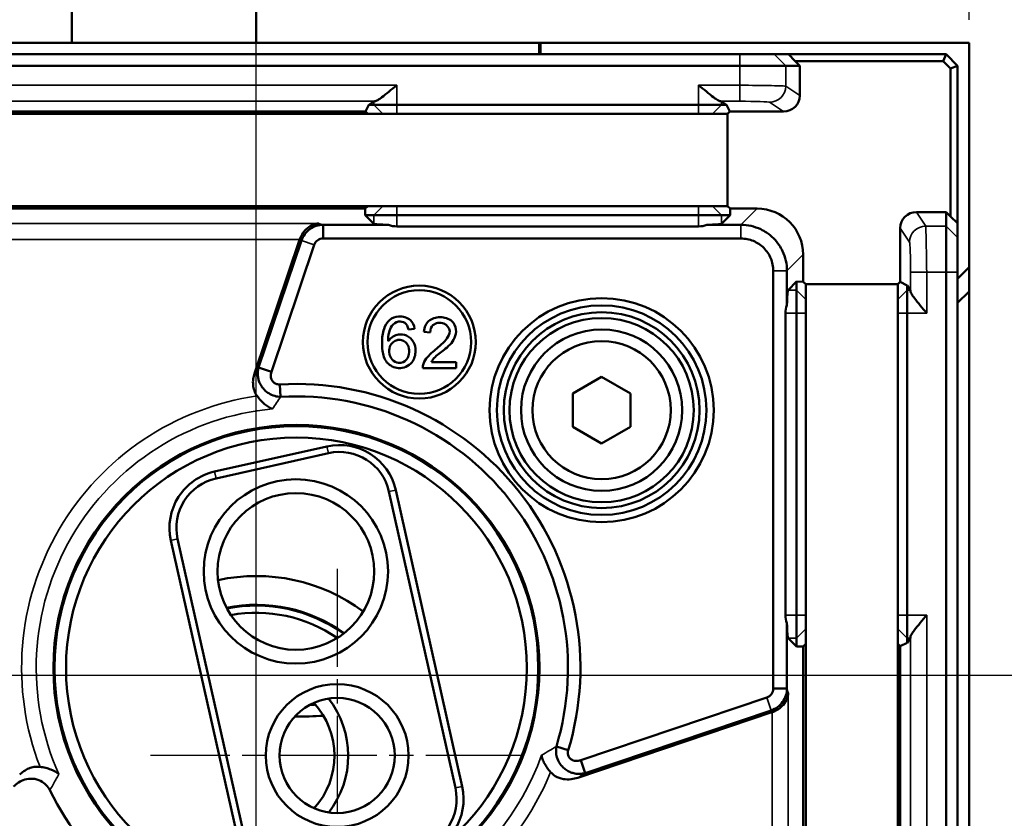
# Model space of a CAD drawing. Header units: millimetres. Extents: x 0 to 4638, y -120 to 1188.
# Tile 142 of 256: x 685 to 727, y 989 to 1024. Entities that reach past the tile are written whole.
import ezdxf

# ---------------------------------------------------------------- set-up
doc = ezdxf.new("R2010")
doc.units = ezdxf.units.MM
doc.header["$LTSCALE"] = 2
doc.linetypes.add('CHAIN', pattern=[0.3543, 0.2362, -0.0295, 0.0591, -0.0295])
for name, color, linetype, lineweight in [('Bemaßung (ISO)', 7, 'Continuous', 25), ('Mittelpunktmarkierung (ISO)', 7, 'Continuous', 25), ('Sichtbar (ISO)', 7, 'Continuous', 50), ('Sichtbar schmal (ISO)', 7, 'Continuous', 35)]:
    doc.layers.add(name, color=color, linetype=linetype, lineweight=lineweight)
doc.styles.add('Notiztext (DIN)', font='isocpeur.ttf')
doc.dimstyles.new('Standard (DIN)', dxfattribs={"dimscale": 2, "dimtxt": 3.5, "dimasz": 2.5, "dimexe": 2, "dimexo": 0.5, "dimgap": 0.5, "dimtad": 1, "dimrnd": 1e-08, "dimtxsty": 'Notiztext (DIN)', "dimcen": 0.09, "dimdle": 10, "dimclrd": 256, "dimclre": 256, "dimclrt": 256, "dimadec": 0, "dimazin": 0, "dimtfac": 1, "dimtmove": 0, "dimatfit": 3, "dimfxl": 1, "dimtolj": 1, "dimtzin": 0, "dimlwd": -1, "dimlwe": -1, "dimarcsym": 0})

# ---------------------------------------------------------------- blocks, each defined once
blk = doc.blocks.new('*D37')
at = {"layer": 'Bemaßung (ISO)', "transparency": 16777216}
for p, q in [((260.895, 939.952), (260.895, 1084.205)), ((694.895, 939.352), (694.895, 1084.205)), ((265.895, 1080.205), (689.895, 1080.205))]:
    blk.add_line(p, q, dxfattribs=at)
for points in [[(265.895, 1081.038), (265.895, 1079.372), (260.895, 1080.205)], [(689.895, 1081.038), (689.895, 1079.372), (694.895, 1080.205)]]:
    blk.add_solid(points, dxfattribs=at)
at = {"layer": 'Defpoints', "color": 0, "transparency": 16777216}
for p in [(694.895, 1080.205), (260.895, 938.952), (694.895, 938.352)]:
    blk.add_point(p, dxfattribs=at)
at = {"layer": 'Bemaßung (ISO)', "transparency": 16777216, "insert": (470.545, 1088.205), "char_height": 7, "attachment_point": 1, "style": 'Notiztext (DIN)'}
blk.add_mtext('\\A1;434', dxfattribs=at)
blk = doc.blocks.new('*D40')
at = {"layer": 'Bemaßung (ISO)', "transparency": 16777216}
for p, q in [((642.095, 995.452), (791.791, 995.452)), ((787.791, 559.452), (787.791, 990.452)), ((642.095, 554.452), (791.791, 554.452))]:
    blk.add_line(p, q, dxfattribs=at)
for points in [[(786.958, 990.452), (788.625, 990.452), (787.791, 995.452)], [(786.958, 559.452), (788.625, 559.452), (787.791, 554.452)]]:
    blk.add_solid(points, dxfattribs=at)
at = {"layer": 'Defpoints', "color": 0, "transparency": 16777216}
for p in [(641.095, 995.452), (787.791, 995.452), (641.095, 554.452)]:
    blk.add_point(p, dxfattribs=at)
at = {"layer": 'Bemaßung (ISO)', "transparency": 16777216, "insert": (779.791, 768.342), "char_height": 7, "attachment_point": 1, "rotation": 90, "style": 'Notiztext (DIN)'}
blk.add_mtext('\\A1;441', dxfattribs=at)
blk = doc.blocks.new('*D45')
at = {"layer": 'Bemaßung (ISO)', "transparency": 16777216}
for p, q in [((690.895, 1027.902), (690.895, 1068.491)), ((725.845, 1023.902), (725.845, 1068.491)), ((695.895, 1064.491), (720.845, 1064.491))]:
    blk.add_line(p, q, dxfattribs=at)
for points in [[(695.895, 1065.325), (695.895, 1063.658), (690.895, 1064.491)], [(720.845, 1065.325), (720.845, 1063.658), (725.845, 1064.491)]]:
    blk.add_solid(points, dxfattribs=at)
at = {"layer": 'Defpoints', "color": 0, "transparency": 16777216}
for p in [(725.845, 1064.491), (690.895, 1026.902), (725.845, 1022.902)]:
    blk.add_point(p, dxfattribs=at)
at = {"layer": 'Bemaßung (ISO)', "transparency": 16777216, "insert": (697.695, 1073.891), "char_height": 7, "attachment_point": 1, "style": 'Notiztext (DIN)'}
blk.add_mtext('\\A1;34,95', dxfattribs=at)

msp = doc.modelspace()

# ---------------------------------------------------------------- linework, layer by layer
at = {"layer": 'Mittelpunktmarkierung (ISO)', "linetype": 'CHAIN', "ltscale": 9.00068}
for p, q in [((698.4146, 1000.0611), (698.4146, 983.8611)), ((706.5146, 991.9611), (690.3146, 991.9611))]:
    msp.add_line(p, q, dxfattribs=at)
at = {"layer": 'Sichtbar (ISO)'}
for p, q in [((686.8947, 1022.9019), (686.8947, 1024.9019)), ((694.8947, 1022.9019), (694.8947, 1024.9019)), ((661.2721, 1022.9019), (707.1871, 1022.9019)), ((707.1871, 1022.9019), (707.2395, 1022.9019)), ((707.1871, 1022.4019), (707.1871, 1022.9019)), ((707.2395, 1022.9019), (725.8447, 1022.9019)), ((707.2395, 1022.4019), (707.2395, 1022.9019)), ((725.8447, 1022.9019), (725.8447, 1013.1599)), ((653.2173, 1022.4019), (715.8891, 1022.4019)), ((717.3871, 1022.4019), (715.8891, 1022.4019)), ((717.3871, 1022.4019), (718.0096, 1022.4019)), ((718.0096, 1022.4019), (724.8447, 1022.4019)), ((718.2943, 1022.1019), (718.0096, 1022.4019)), ((724.7204, 1022.1019), (724.8447, 1022.4019)), ((724.8447, 1022.4019), (725.3447, 1021.9019)), ((724.7204, 1022.1019), (718.2943, 1022.1019)), ((718.2943, 1022.1019), (718.4946, 1021.9019)), ((725.0447, 1021.7776), (724.7204, 1022.1019)), ((715.8891, 1021.9019), (653.2173, 1021.9019)), ((715.8891, 1021.9019), (717.8864, 1021.9019)), ((718.4946, 1021.9019), (717.8864, 1021.9019)), ((718.4946, 1020.6121), (718.4946, 1021.9019)), ((725.0447, 1021.7776), (725.3447, 1021.9019)), ((725.0447, 1015.3515), (725.0447, 1021.7776)), ((725.3447, 1021.9019), (725.3447, 1015.0668)), ((699.6461, 1019.913), (699.7959, 1020.213)), ((699.7959, 1020.213), (700.0036, 1020.3513)), ((699.7959, 1020.213), (700.0036, 1020.213)), ((701.0022, 1020.213), (700.0036, 1020.213)), ((701.0022, 1020.213), (714.1043, 1020.213)), ((715.1029, 1020.213), (714.1043, 1020.213)), ((715.1029, 1020.3513), (715.3105, 1020.213)), ((715.1029, 1020.213), (715.3105, 1020.213)), ((715.3105, 1020.213), (715.4603, 1019.913)), ((668.4359, 1019.813), (700.6705, 1019.813)), ((669.4603, 1019.913), (699.6461, 1019.913)), ((699.7463, 1019.813), (699.6461, 1019.913)), ((700.6705, 1019.813), (701.0022, 1019.813)), ((714.1043, 1019.813), (701.0022, 1019.813)), ((714.1043, 1019.813), (714.4359, 1019.813)), ((714.4359, 1019.813), (715.3602, 1019.813)), ((715.4603, 1019.913), (715.3602, 1019.813)), ((715.3602, 1019.813), (715.3602, 1015.813)), ((715.4603, 1019.913), (717.7949, 1019.913)), ((700.6705, 1015.813), (668.4359, 1015.813)), ((699.6343, 1015.7012), (669.4721, 1015.7012)), ((699.6339, 1015.413), (699.6343, 1015.7012)), ((699.6343, 1015.7012), (699.7463, 1015.813)), ((701.0022, 1015.813), (700.6705, 1015.813)), ((701.0022, 1015.813), (714.1043, 1015.813)), ((714.4359, 1015.813), (714.1043, 1015.813)), ((715.3602, 1015.813), (714.4359, 1015.813)), ((715.3602, 1015.813), (715.4721, 1015.7012)), ((716.6467, 1015.7012), (715.4721, 1015.7012)), ((715.4721, 1015.7012), (715.4725, 1015.413)), ((724.8447, 1015.5518), (723.5549, 1015.5518)), ((724.8447, 1015.5518), (725.0447, 1015.3515)), ((724.8447, 1014.9436), (724.8447, 1015.5518)), ((700.0036, 1015.0434), (699.6339, 1015.413)), ((700.0036, 1015.413), (699.6339, 1015.413)), ((700.0036, 1015.413), (701.0022, 1015.413)), ((714.1043, 1015.413), (701.0022, 1015.413)), ((714.1043, 1015.413), (715.1029, 1015.413)), ((715.1029, 1015.0434), (715.4725, 1015.413)), ((715.4725, 1015.413), (715.1029, 1015.413)), ((725.3447, 1015.0668), (725.0447, 1015.3515)), ((697.8057, 1014.9971), (700.6484, 1014.9971)), ((697.8057, 1014.9971), (697.8057, 1014.402)), ((714.1043, 1014.9289), (701.0022, 1014.9289)), ((714.4581, 1014.9971), (715.9426, 1014.9971)), ((722.8558, 1014.8521), (722.8558, 1012.5175)), ((724.8447, 1014.9436), (724.8447, 1012.9463)), ((725.3447, 1015.0668), (725.3447, 1014.4443)), ((694.8258, 1008.5487), (696.7788, 1014.3422)), ((695.004, 1008.7971), (696.8643, 1014.3156)), ((715.9426, 1014.402), (697.8057, 1014.402)), ((725.3447, 1012.9463), (725.3447, 1014.4443)), ((697.4203, 1014.1282), (695.5601, 1008.6097)), ((718.644, 1012.5293), (718.644, 1013.7039)), ((717.3448, 994.8629), (717.3448, 1012.9998)), ((717.9399, 1012.9998), (717.9399, 1011.5153)), ((724.8447, 950.2748), (724.8447, 1012.9463)), ((725.8447, 1013.1599), (725.3447, 1012.6599)), ((725.3447, 1012.9463), (725.3447, 950.2748)), ((725.8447, 1013.1599), (725.8447, 1012.108)), ((718.3558, 1012.5297), (717.9862, 1012.1601)), ((718.3558, 1012.5297), (718.644, 1012.5293)), ((718.3558, 1012.5297), (718.3558, 1012.1601)), ((718.7558, 1012.4174), (718.644, 1012.5293)), ((722.8558, 1012.5175), (722.7558, 1012.4174)), ((722.8558, 1012.5175), (723.1558, 1012.3677)), ((718.3558, 1011.1615), (718.3558, 1012.1601)), ((718.7558, 1012.4174), (722.7558, 1012.4174)), ((718.7558, 1011.4931), (718.7558, 1012.4174)), ((722.7558, 1012.4174), (722.7558, 1011.4931)), ((723.1558, 1012.3677), (723.2941, 1012.1601)), ((723.1558, 1012.1601), (723.1558, 1012.3677)), ((723.1558, 1012.1601), (723.1558, 1011.1615)), ((725.8447, 1012.108), (725.3447, 1011.608)), ((725.8447, 988.4757), (725.8447, 1012.108)), ((718.7558, 1011.4931), (718.7558, 1011.1615)), ((722.7558, 1011.1615), (722.7558, 1011.4931)), ((717.8717, 998.0594), (717.8717, 1011.1615)), ((718.3558, 1011.1615), (718.3558, 998.0594)), ((718.7558, 998.0594), (718.7558, 1011.1615)), ((722.7558, 1011.1615), (722.7558, 998.0594)), ((723.1558, 998.0594), (723.1558, 1011.1615)), ((701.5078, 1010.4543), (701.7762, 1010.4763)), ((702.4542, 1010.3223), (702.177, 1010.3509)), ((695.5601, 1008.6097), (695.004, 1008.7971)), ((703.5806, 1008.7779), (702.1264, 1008.7779)), ((702.5026, 1009.0375), (703.5806, 1009.0375)), ((703.5806, 1009.0375), (703.5806, 1008.7779)), ((709.8947, 1008.3953), (708.6447, 1007.6736)), ((711.1447, 1007.6736), (709.8947, 1008.3953)), ((695.9234, 1008.0679), (695.955, 1007.5288)), ((708.6447, 1007.6736), (708.6447, 1006.2302)), ((711.1447, 1006.2302), (711.1447, 1007.6736)), ((708.6447, 1006.2302), (709.8947, 1005.5085)), ((709.8947, 1005.5085), (711.1447, 1006.2302)), ((693.0893, 1004.2836), (697.9681, 1005.3777)), ((698.0337, 1005.0849), (693.1549, 1003.9909)), ((703.5477, 990.5501), (700.6618, 1003.4196)), ((700.9545, 1003.4853), (703.8405, 990.6157)), ((694.0828, 988.4276), (691.1969, 1001.2972)), ((691.4896, 1001.3628), (694.3755, 988.4933)), ((718.3558, 997.0608), (718.3558, 998.0594)), ((718.7558, 998.0594), (718.7558, 997.7277)), ((722.7558, 997.7277), (722.7558, 998.0594)), ((723.1558, 998.0594), (723.1558, 997.0608)), ((717.9399, 997.7056), (717.9399, 994.8629)), ((718.7558, 965.4931), (718.7558, 997.7277)), ((722.7558, 997.7277), (722.7558, 965.4931)), ((718.3558, 996.6911), (717.9862, 997.0608)), ((718.3558, 997.0608), (718.3558, 996.6911)), ((718.644, 996.6915), (718.7558, 996.8035)), ((722.7558, 996.8035), (722.8558, 996.7033)), ((723.1558, 996.8531), (722.8558, 996.7033)), ((722.8558, 996.7033), (722.8558, 966.5175)), ((723.2941, 997.0608), (723.1558, 996.8531)), ((723.1558, 996.8531), (723.1558, 997.0608)), ((718.644, 996.6915), (718.3558, 996.6911)), ((718.644, 966.5293), (718.644, 996.6915)), ((717.9399, 994.8629), (717.3448, 994.8629)), ((708.985, 991.7518), (717.071, 994.4775)), ((708.8632, 990.997), (717.285, 993.836)), ((717.2584, 993.9215), (709.1725, 991.1957)), ((708.4466, 992.1956), (707.9296, 992.3518)), ((708.985, 991.7518), (709.1725, 991.1957))]:
    msp.add_line(p, q, dxfattribs=at)
for centre, radius in [((701.981, 1009.9087), 2.45), ((701.981, 1009.9087), 2.25), ((709.8947, 1006.9519), 4.8644), ((709.8947, 1006.9519), 4.5487), ((709.8947, 1006.9519), 4.25), ((709.8947, 1006.9519), 4), ((709.8947, 1006.9519), 3.5), ((709.8947, 1006.9519), 3), ((696.6447, 995.7605), 10.55), ((696.6447, 995.7605), 10.5), ((696.6447, 995.7605), 10), ((696.6227, 999.9518), 4), ((696.6227, 999.9518), 3.4), ((698.4146, 991.9611), 3.1), ((698.4146, 991.9611), 2.5)]:
    msp.add_circle(centre, radius, dxfattribs=at)
for centre, radius, start, end in [((696.6447, 995.7605), 12.3285, 343.19276, 93.35407), ((696.6447, 995.7605), 11.7885, 343.19276, 93.35407), ((698.5151, 1002.9383), 2.5, 12.63909, 102.63909), ((698.5151, 1002.9383), 2.2, 12.63909, 102.63909), ((693.6363, 1001.8442), 2.5, 102.63909, 192.63909), ((693.6363, 1001.8442), 2.2, 102.63909, 192.63909), ((694.8947, 991.9519), 7.8, 53.40167, 102.22016), ((694.8947, 991.9519), 6.5524, 54.31004, 101.31178), ((694.8947, 991.9519), 6.5154, 54.40705, 101.21478), ((694.8947, 991.9519), 6.2052, 55.44274, 100.17909), ((696.8947, 1006.9519), 12.7955, 271.48531, 272.58607), ((694.8947, 991.9519), 3.4, 317.83737, 42.46263), ((694.8947, 991.9519), 4, 321.98495, 38.31505), ((696.8947, 1006.9519), 13.2955, 268.64643, 273.98111), ((696.6447, 995.7605), 11.9489, 206.38518, 258.07059), ((701.401, 990.0687), 2.2, 282.63909, 12.63909), ((701.401, 990.0687), 2.5, 282.63909, 12.63909)]:
    msp.add_arc(centre, radius, start, end, dxfattribs=at)
for centre, major_axis, ratio, start_param, end_param in [((701.0022, 1020.3495), (1, 0), 0.0349208, 2.811184, 3.0892328), ((714.1043, 1020.3495), (-1, 0), 0.0349208, 3.1939525, 3.4720014), ((717.7936, 1020.6134), (0.5837, -0.3889), 0.9980229, 5.3010707, 6.8700405), ((716.6413, 1013.6985), (1.4181, 1.4181), 0.9972647, 5.4991567, 7.0672139), ((723.5562, 1014.8508), (0.3889, -0.5837), 0.9980229, 2.5547375, 4.1237073), ((701.0022, 1015.0461), (-1, 0), 0.0524078, 0.0523599, 1.2091313), ((701.0022, 1015.9827), (0, -1.0538), 0.9489646, 5.9215203, 6.2831853), ((714.1043, 1015.9827), (0, -1.0538), 0.9489646, 0, 0.361665), ((714.1043, 1015.0461), (-1, 0), 0.0524078, 1.9324613, 3.0892328), ((697.7412, 1014.0185), (-0.9696, 0.3017), 0.9847996, 6.2459108, 6.2601006), ((717.9889, 1011.1615), (0, 1), 0.0524078, 0.0523599, 1.2091313), ((723.2923, 1011.1615), (0, 1), 0.0349208, 5.9527766, 6.2308254), ((718.9255, 1011.1615), (-1.0538, 0), 0.9489646, 5.9215203, 6.2831853), ((718.9255, 998.0594), (-1.0538, 0), 0.9489646, 0, 0.361665), ((717.9889, 998.0594), (0, 1), 0.0524078, 1.9324613, 3.0892328), ((723.2923, 998.0594), (0, -1), 0.0349208, 0.0523599, 0.3304087), ((716.9613, 994.7984), (0.3017, -0.9696), 0.9847996, 0.0230847, 0.0372745)]:
    msp.add_ellipse(centre, major_axis=major_axis, ratio=ratio, start_param=start_param, end_param=end_param, dxfattribs=at)
for points, knots in [([(701.0022, 1021.0604), (700.895, 1020.9707), (700.7785, 1020.8732), (700.554, 1020.6891), (700.4459, 1020.6026), (700.2907, 1020.4869), (700.2271, 1020.4421), (700.1248, 1020.3816), (700.0846, 1020.3638), (700.0563, 1020.3608)], [0, 0, 0, 0, 0.04194307, 0.04194307, 0.08388614, 0.08388614, 0.11228337, 0.11228337, 0.13811937, 0.13811937, 0.13811937, 0.13811937]), ([(715.0502, 1020.3608), (715.0219, 1020.3638), (714.9816, 1020.3816), (714.8793, 1020.4421), (714.8157, 1020.4869), (714.6606, 1020.6026), (714.5525, 1020.6891), (714.328, 1020.8732), (714.2115, 1020.9707), (714.1043, 1021.0604)], [0.35704141, 0.35704141, 0.35704141, 0.35704141, 0.38287741, 0.38287741, 0.41127465, 0.41127465, 0.45321772, 0.45321772, 0.49516078, 0.49516078, 0.49516078, 0.49516078]), ([(697.6207, 1015.0547), (697.5276, 1015.05), (697.4268, 1015.027), (697.2326, 1014.9394), (697.1393, 1014.8747), (697.0006, 1014.7387), (696.9414, 1014.6659), (696.8478, 1014.5122), (696.8111, 1014.4336), (696.7834, 1014.3556)], [-0.49901702, -0.49901702, -0.49901702, -0.49901702, -0.46035378, -0.46035378, -0.42169054, -0.42169054, -0.39337134, -0.39337134, -0.36889107, -0.36889107, -0.36889107, -0.36889107]), ([(696.8643, 1014.3156), (696.8974, 1014.4139), (696.9455, 1014.5065), (697.0684, 1014.6736), (697.1425, 1014.747), (697.3104, 1014.8685), (697.4031, 1014.9157), (697.5998, 1014.9799), (697.7025, 1014.9965), (697.8057, 1014.9971)], [-0.12450948, -0.12450948, -0.12450948, -0.12450948, -0.09339339, -0.09339339, -0.06225921, -0.06225921, -0.03113186, -0.03113186, 0, 0, 0, 0]), ([(715.9426, 1014.9971), (716.09, 1014.997), (716.237, 1014.9806), (716.5246, 1014.9158), (716.6643, 1014.8676), (716.8862, 1014.7624), (716.9717, 1014.7139), (717.1611, 1014.5871), (717.2617, 1014.5045), (717.4454, 1014.3211), (717.528, 1014.2207), (717.6553, 1014.0312), (717.704, 1013.9456), (717.8097, 1013.7232), (717.8582, 1013.5832), (717.9233, 1013.2949), (717.9398, 1013.1476), (717.9399, 1012.9998)], [-0.3139912, -0.3139912, -0.3139912, -0.3139912, -0.26976769, -0.26976769, -0.22554826, -0.22554826, -0.19608811, -0.19608811, -0.15714299, -0.15714299, -0.11819805, -0.11819805, -0.08866421, -0.08866421, -0.04433418, -0.04433418, 0, 0, 0, 0]), ([(697.8057, 1014.402), (697.7209, 1014.4022), (697.6366, 1014.3753), (697.4994, 1014.2778), (697.4469, 1014.2075), (697.4203, 1014.1282)], [0, 0, 0, 0, 0.5, 0.5, 1, 1, 1, 1]), ([(717.3448, 1012.9998), (717.3449, 1013.1836), (717.3084, 1013.3671), (717.168, 1013.7063), (717.0641, 1013.8618), (716.8046, 1014.1213), (716.6491, 1014.2252), (716.3099, 1014.3656), (716.1264, 1014.4021), (715.9426, 1014.402)], [0, 0, 0, 0, 0.25, 0.25, 0.5, 0.5, 0.75, 0.75, 1, 1, 1, 1]), ([(724.0032, 1011.1615), (723.9135, 1011.2687), (723.816, 1011.3852), (723.6319, 1011.6097), (723.5454, 1011.7178), (723.4297, 1011.8729), (723.3849, 1011.9365), (723.3244, 1012.0388), (723.3066, 1012.0791), (723.3036, 1012.1074)], [0, 0, 0, 0, 0.04194307, 0.04194307, 0.08388614, 0.08388614, 0.11228337, 0.11228337, 0.13811937, 0.13811937, 0.13811937, 0.13811937]), ([(701.7762, 1010.4763), (701.7481, 1010.6442), (701.6245, 1010.9316), (701.1096, 1011.0779), (700.6482, 1010.8961), (700.3965, 1010.4487), (700.3557, 1009.9736), (700.3716, 1009.4775), (700.5159, 1008.9709), (701.0964, 1008.6826), (701.7086, 1008.9436), (701.8521, 1009.4836), (701.7605, 1009.9347), (701.4593, 1010.2178), (701.0009, 1010.2746), (700.7656, 1010.1178), (700.6322, 1009.9483)], [0, 0, 0, 0, 0.0637389, 0.1430362, 0.2056704, 0.272675, 0.3588786, 0.4154977, 0.4956792, 0.5789967, 0.6715231, 0.7501793, 0.8082882, 0.8702872, 0.920762, 1, 1, 1, 1]), ([(701.5078, 1010.4543), (701.484, 1010.5858), (701.3971, 1010.757), (701.0464, 1010.8424), (700.7683, 1010.6344), (700.6485, 1010.3035), (700.6228, 1010.0791), (700.6322, 1009.9483)], [0, 0, 0, 0, 0.1971508, 0.367059, 0.5792559, 0.7686726, 1, 1, 1, 1]), ([(702.5026, 1009.0375), (702.5371, 1009.0966), (702.6786, 1009.3128), (703.0989, 1009.5726), (703.5052, 1009.9657), (703.6183, 1010.4669), (703.3996, 1010.8965), (702.892, 1011.0412), (702.3318, 1010.8738), (702.2024, 1010.5603), (702.177, 1010.3509)], [0, 0, 0, 0, 0.0531972, 0.2025331, 0.3826838, 0.4824077, 0.5860068, 0.7283203, 0.8635036, 1, 1, 1, 1]), ([(702.1264, 1008.7779), (702.1297, 1008.8431), (702.1579, 1009.0175), (702.3832, 1009.3502), (702.78, 1009.6594), (703.1512, 1009.9833), (703.3831, 1010.4031), (703.0612, 1010.8027), (702.5374, 1010.719), (702.4631, 1010.4677), (702.4542, 1010.3223)], [0, 0, 0, 0, 0.0580256, 0.1623657, 0.3555533, 0.5162266, 0.6230895, 0.7495044, 0.8953507, 1, 1, 1, 1]), ([(701.081, 1010.0033), (701.0592, 1010.002), (700.9744, 1009.9906), (700.8196, 1009.9123), (700.6644, 1009.6965), (700.6662, 1009.4037), (700.7855, 1009.1177), (700.973, 1009.0088), (701.081, 1009.0001)], [0, 0, 0, 0, 0.0458474, 0.1838259, 0.355507, 0.5859181, 0.7743866, 1, 1, 1, 1]), ([(701.081, 1009.0001), (701.2099, 1008.9897), (701.4414, 1009.0938), (701.5514, 1009.4081), (701.5438, 1009.6911), (701.4047, 1009.9153), (701.2293, 1009.9994), (701.1244, 1010.0065), (701.081, 1010.0033)], [0, 0, 0, 0, 0.2494302, 0.4209873, 0.6345478, 0.7893873, 0.9171423, 1, 1, 1, 1]), ([(695.955, 1007.5288), (695.8696, 1007.5308), (695.7843, 1007.5436), (695.6099, 1007.5937), (695.5225, 1007.6331), (695.3893, 1007.7164), (695.3398, 1007.7539), (695.2468, 1007.8393), (695.2039, 1007.8871), (695.1278, 1007.9897), (695.0949, 1008.0439), (695.0604, 1008.1154), (695.0538, 1008.1298), (695.0356, 1008.1724), (695.025, 1008.2009), (694.9997, 1008.2794), (694.9877, 1008.33), (694.9683, 1008.4533), (694.9651, 1008.5266), (694.9745, 1008.6664), (694.9859, 1008.7327), (695.004, 1008.7971)], [0, 0, 0, 0, 0.02602524, 0.02602524, 0.0547168, 0.0547168, 0.0734502, 0.0734502, 0.09285118, 0.09285118, 0.1121772, 0.1121772, 0.11699936, 0.11699936, 0.12631002, 0.12631002, 0.1421719, 0.1421719, 0.16484795, 0.16484795, 0.18582415, 0.18582415, 0.18582415, 0.18582415]), ([(694.941, 1007.5667), (694.8894, 1007.6385), (694.8488, 1007.7173), (694.7916, 1007.8788), (694.7739, 1007.9602), (694.7566, 1008.131), (694.7584, 1008.2202), (694.7805, 1008.3899), (694.7994, 1008.4705), (694.8258, 1008.5487)], [0.00000098, 0.00000098, 0.00000098, 0.00000098, 0.02651318, 0.02651318, 0.0513759, 0.0513759, 0.07796126, 0.07796126, 0.10264454, 0.10264454, 0.10264454, 0.10264454]), ([(695.5601, 1008.6097), (695.5393, 1008.548), (695.5301, 1008.4828), (695.5371, 1008.386), (695.543, 1008.3545), (695.5621, 1008.2928), (695.5757, 1008.2626), (695.6264, 1008.1806), (695.6757, 1008.1345), (695.792, 1008.0765), (695.8578, 1008.064), (695.9234, 1008.0679)], [0, 0, 0, 0, 0.25, 0.25, 0.375, 0.375, 0.5, 0.5, 0.75, 0.75, 1, 1, 1, 1]), ([(694.941, 1007.5667), (694.991, 1007.4973), (695.045, 1007.4312), (695.1542, 1007.3139), (695.2088, 1007.2621), (695.3776, 1007.1216), (695.4946, 1007.0509), (695.6091, 1007.008), (695.6101, 1007.0076), (695.6111, 1007.0072)], [-0.099365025, -0.099365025, -0.099365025, -0.099365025, -0.073549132, -0.073549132, -0.049443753, -0.049443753, 0, 0, 0.000435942, 0.000435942, 0.000435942, 0.000435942]), ([(723.3036, 997.1135), (723.3066, 997.1418), (723.3244, 997.182), (723.3849, 997.2843), (723.4297, 997.3479), (723.5454, 997.5031), (723.6319, 997.6112), (723.816, 997.8357), (723.9135, 997.9522), (724.0032, 998.0594)], [0.35704141, 0.35704141, 0.35704141, 0.35704141, 0.38287741, 0.38287741, 0.41127465, 0.41127465, 0.45321772, 0.45321772, 0.49516078, 0.49516078, 0.49516078, 0.49516078]), ([(717.071, 994.4775), (717.1503, 994.5041), (717.2206, 994.5566), (717.3181, 994.6938), (717.345, 994.7781), (717.3448, 994.8629)], [0, 0, 0, 0, 0.5, 0.5, 1, 1, 1, 1]), ([(717.9399, 994.8629), (717.9393, 994.7597), (717.9228, 994.657), (717.8585, 994.4604), (717.8113, 994.3677), (717.6899, 994.1998), (717.6165, 994.1257), (717.4494, 994.0027), (717.3567, 993.9546), (717.2584, 993.9215)], [-0.12452587, -0.12452587, -0.12452587, -0.12452587, -0.09339722, -0.09339722, -0.06227308, -0.06227308, -0.03112748, -0.03112748, 0, 0, 0, 0]), ([(717.2984, 993.8406), (717.3723, 993.8668), (717.4469, 993.9012), (717.5946, 993.9889), (717.6655, 994.0445), (717.806, 994.1813), (717.8749, 994.2772), (717.9682, 994.4773), (717.9926, 994.5816), (717.9975, 994.6779)], [-0.13014241, -0.13014241, -0.13014241, -0.13014241, -0.10700922, -0.10700922, -0.08004051, -0.08004051, -0.04002026, -0.04002026, 0, 0, 0, 0]), ([(709.1725, 991.1957), (709.1037, 991.177), (709.0327, 991.1658), (708.8818, 991.1591), (708.8022, 991.1651), (708.6684, 991.1921), (708.613, 991.2081), (708.5022, 991.2511), (708.447, 991.2786), (708.3407, 991.3445), (708.2904, 991.3829), (708.1964, 991.469), (708.1532, 991.5164), (708.029, 991.6827), (707.9821, 991.7969), (707.9315, 991.9672), (707.9179, 992.0491), (707.9114, 992.2058), (707.9167, 992.2797), (707.9296, 992.3518)], [0, 0, 0, 0, 0.02258478, 0.02258478, 0.04737618, 0.04737618, 0.06486758, 0.06486758, 0.08349388, 0.08349388, 0.10251737, 0.10251737, 0.12164046, 0.12164046, 0.16431789, 0.16431789, 0.2019926, 0.2019926, 0.23596383, 0.23596383, 0.23596383, 0.23596383]), ([(708.4466, 992.1956), (708.4252, 992.1257), (708.4215, 992.0493), (708.4603, 991.9079), (708.5039, 991.844), (708.6222, 991.7559), (708.6945, 991.7312), (708.8408, 991.7179), (708.9154, 991.7283), (708.985, 991.7518)], [0, 0, 0, 0, 0.25, 0.25, 0.5, 0.5, 0.75, 0.75, 1, 1, 1, 1]), ([(707.2854, 991.9745), (707.2855, 991.9734), (707.2857, 991.9723), (707.2939, 991.9177), (707.3083, 991.8617), (707.3504, 991.7415), (707.3793, 991.6771), (707.4472, 991.5509), (707.4855, 991.4894), (707.5747, 991.3622), (707.6262, 991.297), (707.6811, 991.2342)], [-0.096526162, -0.096526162, -0.096526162, -0.096526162, -0.096064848, -0.096064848, -0.073115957, -0.073115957, -0.04822773, -0.04822773, -0.025038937, -0.025038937, -0.000001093, -0.000001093, -0.000001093, -0.000001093]), ([(684.6335, 991.1324), (684.6891, 991.188), (684.7498, 991.2385), (684.8842, 991.3297), (684.9584, 991.3694), (685.111, 991.4299), (685.1888, 991.4512), (685.3503, 991.4749), (685.4334, 991.4766), (685.5156, 991.467)], [0.000000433, 0.000000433, 0.000000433, 0.000000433, 0.02359747, 0.02359747, 0.048739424, 0.048739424, 0.07288069, 0.07288069, 0.097760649, 0.097760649, 0.097760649, 0.097760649]), ([(686.3355, 991.1475), (686.3347, 991.1483), (686.3338, 991.149), (686.2397, 991.2294), (686.1202, 991.2986), (685.9129, 991.3799), (685.8391, 991.4034), (685.6824, 991.4422), (685.5995, 991.4571), (685.5156, 991.467)], [-0.099906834, -0.099906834, -0.099906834, -0.099906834, -0.099443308, -0.099443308, -0.04998105, -0.04998105, -0.025350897, -0.025350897, -0.000001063, -0.000001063, -0.000001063, -0.000001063]), ([(708.8632, 990.997), (708.7671, 990.9646), (708.6675, 990.9421), (708.4565, 990.9193), (708.3448, 990.9211), (708.1096, 990.96), (707.9879, 991.0023), (707.8049, 991.1136), (707.7382, 991.1689), (707.6811, 991.2342)], [0.00000068, 0.00000068, 0.00000068, 0.00000068, 0.0304352, 0.0304352, 0.06369609, 0.06369609, 0.10209805, 0.10209805, 0.12821721, 0.12821721, 0.12821721, 0.12821721]), ([(685.9405, 990.4503), (685.8991, 990.5338), (685.8463, 990.6108), (685.7128, 990.7525), (685.6315, 990.8138), (685.4365, 990.9127), (685.323, 990.9436), (685.088, 990.9609), (684.9697, 990.9467), (684.7604, 990.8846), (684.6691, 990.8426), (684.5053, 990.7404), (684.4323, 990.6819), (684.3664, 990.616)], [-0.18736407, -0.18736407, -0.18736407, -0.18736407, -0.15935923, -0.15935923, -0.12879755, -0.12879755, -0.09352461, -0.09352461, -0.05792793, -0.05792793, -0.02793765, -0.02793765, 0, 0, 0, 0])]:
    msp.add_open_spline(points, degree=3, knots=knots, dxfattribs=at)
at = {"layer": 'Sichtbar schmal (ISO)'}
for p, q in [((715.8891, 1021.9019), (715.8891, 1022.4019)), ((717.8864, 1021.9019), (717.3871, 1022.4019)), ((715.8891, 1021.0604), (715.8891, 1021.9019)), ((717.8864, 1021.9019), (717.8864, 1021.0174)), ((668.1043, 1021.0604), (701.0022, 1021.0604)), ((701.0022, 1021.0604), (701.0022, 1020.213)), ((714.1043, 1020.213), (714.1043, 1021.0604)), ((714.1043, 1021.0604), (715.8891, 1021.0604)), ((715.8891, 1020.3608), (715.8891, 1021.0604)), ((717.8864, 1021.0174), (718.4946, 1020.6121)), ((700.0563, 1020.3608), (669.0502, 1020.3608)), ((700.0036, 1020.213), (700.0036, 1020.3513)), ((700.403, 1019.813), (700.0036, 1020.213)), ((701.0022, 1019.813), (701.0022, 1020.213)), ((714.1043, 1019.813), (714.1043, 1020.213)), ((714.7034, 1019.813), (715.1029, 1020.213)), ((715.8891, 1020.3608), (715.0502, 1020.3608)), ((715.1029, 1020.3513), (715.1029, 1020.213)), ((717.7949, 1019.913), (717.1873, 1020.3178)), ((700.403, 1015.813), (700.0036, 1015.413)), ((701.0022, 1015.813), (701.0022, 1015.413)), ((714.1043, 1015.813), (714.1043, 1015.413)), ((714.7034, 1015.813), (715.1029, 1015.413)), ((715.9426, 1014.9971), (716.6467, 1015.7012)), ((723.5549, 1015.5518), (723.9602, 1014.9436)), ((700.0036, 1015.0434), (700.0036, 1015.413)), ((701.0022, 1015.413), (701.0022, 1014.9289)), ((714.1043, 1014.9289), (714.1043, 1015.413)), ((715.1029, 1015.413), (715.1029, 1015.0434)), ((675.421, 1015.0547), (697.6207, 1015.0547)), ((697.6207, 1015.0547), (697.8057, 1014.9971)), ((715.9426, 1014.9971), (715.9426, 1014.402)), ((723.2606, 1014.2445), (722.8558, 1014.8521)), ((723.9602, 1014.9436), (724.8447, 1014.9436)), ((724.8447, 1014.9436), (725.3447, 1014.4443)), ((696.7834, 1014.3556), (676.3505, 1014.3556)), ((696.8643, 1014.3156), (696.7788, 1014.3422)), ((696.8643, 1014.3156), (697.4203, 1014.1282)), ((718.644, 1013.7039), (717.9399, 1012.9998)), ((717.9399, 1012.9998), (717.3448, 1012.9998)), ((723.3036, 1012.1074), (723.3036, 1012.9463)), ((724.0032, 1012.9463), (723.3036, 1012.9463)), ((724.0032, 1012.9463), (724.0032, 1011.1615)), ((724.8447, 1012.9463), (724.0032, 1012.9463)), ((724.8447, 1012.9463), (725.3447, 1012.9463)), ((718.3558, 1012.1601), (717.9862, 1012.1601)), ((718.7558, 1011.7606), (718.3558, 1012.1601)), ((722.7558, 1011.7606), (723.1558, 1012.1601)), ((723.2941, 1012.1601), (723.1558, 1012.1601)), ((717.8717, 1011.1615), (718.3558, 1011.1615)), ((718.7558, 1011.1615), (718.3558, 1011.1615)), ((722.7558, 1011.1615), (723.1558, 1011.1615)), ((723.1558, 1011.1615), (724.0032, 1011.1615)), ((697.9681, 1005.3777), (698.0337, 1005.0849)), ((693.0893, 1004.2836), (693.1549, 1003.9909)), ((700.6618, 1003.4196), (700.9545, 1003.4853)), ((691.1969, 1001.2972), (691.4896, 1001.3628)), ((718.3558, 998.0594), (717.8717, 998.0594)), ((718.7558, 998.0594), (718.3558, 998.0594)), ((722.7558, 998.0594), (723.1558, 998.0594)), ((724.0032, 998.0594), (723.1558, 998.0594)), ((724.0032, 998.0594), (724.0032, 965.1615)), ((718.7558, 997.4602), (718.3558, 997.0608)), ((722.7558, 997.4602), (723.1558, 997.0608)), ((717.9862, 997.0608), (718.3558, 997.0608)), ((723.1558, 997.0608), (723.2941, 997.0608)), ((723.3036, 966.1074), (723.3036, 997.1135)), ((717.9399, 994.8629), (717.9975, 994.6779)), ((717.9975, 994.6779), (717.9975, 972.6033)), ((717.071, 994.4775), (717.2584, 993.9215)), ((717.285, 993.836), (717.2584, 993.9215)), ((717.2984, 973.422), (717.2984, 993.8406)), ((703.5477, 990.5501), (703.8405, 990.6157))]:
    msp.add_line(p, q, dxfattribs=at)
for radius, start, end in [(11.9286, 98.21122, 201.09614), (11.2941, 95.25092, 204.10667), (11.2941, 261.53051, 340.41429), (11.9286, 282.16368, 337.70041)]:
    msp.add_arc((696.6447, 995.7605), radius, start, end, dxfattribs=at)
for centre, major_axis, ratio, start_param, end_param in [((717.1873, 1021.0174), (-0.3882, -0.5825), 0.9980229, 0.5886817, 2.1576515), ((723.9602, 1014.2445), (0.5825, 0.3882), 0.9980229, 0.9839411, 2.552911), ((670.1524, 901.4464), (40.2201, 119.3129), 0.1736482, 0.5136009, 0.5183072), ((818.1018, 1115.0398), (125.7482, 116.9298), 0.0808003, 2.8154609, 2.826681), ((729.8739, 1019.4245), (-31.9737, -30.039), 0.173878, 0.6373394, 0.6647186), ((658.9175, 980.6485), (-58.5483, -19.7365), 0.1736482, 2.5313761, 2.5415196)]:
    msp.add_ellipse(centre, major_axis=major_axis, ratio=ratio, start_param=start_param, end_param=end_param, dxfattribs=at)
for points, knots in [([(715.8891, 1021.0604), (716.3953, 1021.0532), (716.8949, 1021.0462), (717.2608, 1021.039), (717.6266, 1021.0318), (717.8599, 1021.0245), (717.8864, 1021.0174)], [0, 0, 0, 0, 0.5, 0.5, 0.5, 1, 1, 1, 1]), ([(723.9602, 1014.9436), (723.9673, 1014.9171), (723.9746, 1014.6838), (723.9818, 1014.318), (723.989, 1013.9521), (723.996, 1013.4525), (724.0032, 1012.9463)], [0, 0, 0, 0, 0.5, 0.5, 0.5, 1, 1, 1, 1]), ([(686.3355, 991.1475), (686.3134, 991.109), (686.2914, 991.0706), (686.253, 991.0033), (686.2366, 990.9745), (686.2123, 990.9319), (686.2044, 990.918), (686.1103, 990.7524), (686.025, 990.6011), (685.9405, 990.4503)], [0.00000007, 0.00000007, 0.00000007, 0.00000007, 0.16483517, 0.16483517, 0.28836404, 0.28836404, 0.34795304, 0.34795304, 1, 1, 1, 1])]:
    msp.add_open_spline(points, degree=3, knots=knots, dxfattribs=at)
for points in [[(717.1873, 1020.3178), (717.1525, 1020.341), (716.5559, 1020.3608), (715.8891, 1020.3608)], [(723.3036, 1012.9463), (723.3036, 1013.6116), (723.2839, 1014.2096), (723.2606, 1014.2445)]]:
    msp.add_open_spline(points, degree=3, dxfattribs=at)

# ---------------------------------------------------------------- dimensions: what is measured, and where the dimension line sits
at = {"layer": 'Bemaßung (ISO)'}
for base, p1, p2, angle, picture, middle in [((694.8947, 1080.2049), (260.8947, 938.9519), (694.8947, 938.3519), 180, '*D37', (477.8947, 1080.2049)), ((725.8447, 1064.4914), (690.8947, 1026.9019), (725.8447, 1022.9019), 180, '*D45', (708.3697, 1064.4914)), ((787.7914, 995.4519), (641.0947, 554.4519), (641.0947, 995.4519), 90, '*D40', (787.7914, 774.9919))]:
    dim = msp.add_linear_dim(base=base, p1=p1, p2=p2, angle=angle, dimstyle='Standard (DIN)', override={"dimgap": 0.5, "dimdec": 2, "dimtol": 0, "dimlim": 0, "dimtp": 0, "dimtm": 0, "dimtdec": 2, "dimtofl": 0, "dimatfit": 1}, dxfattribs=at)
    dim.commit()
    dim.dimension.update_dxf_attribs({"geometry": picture, "text_midpoint": middle, "dimtype": 160})

doc.saveas('drawing.dxf')
